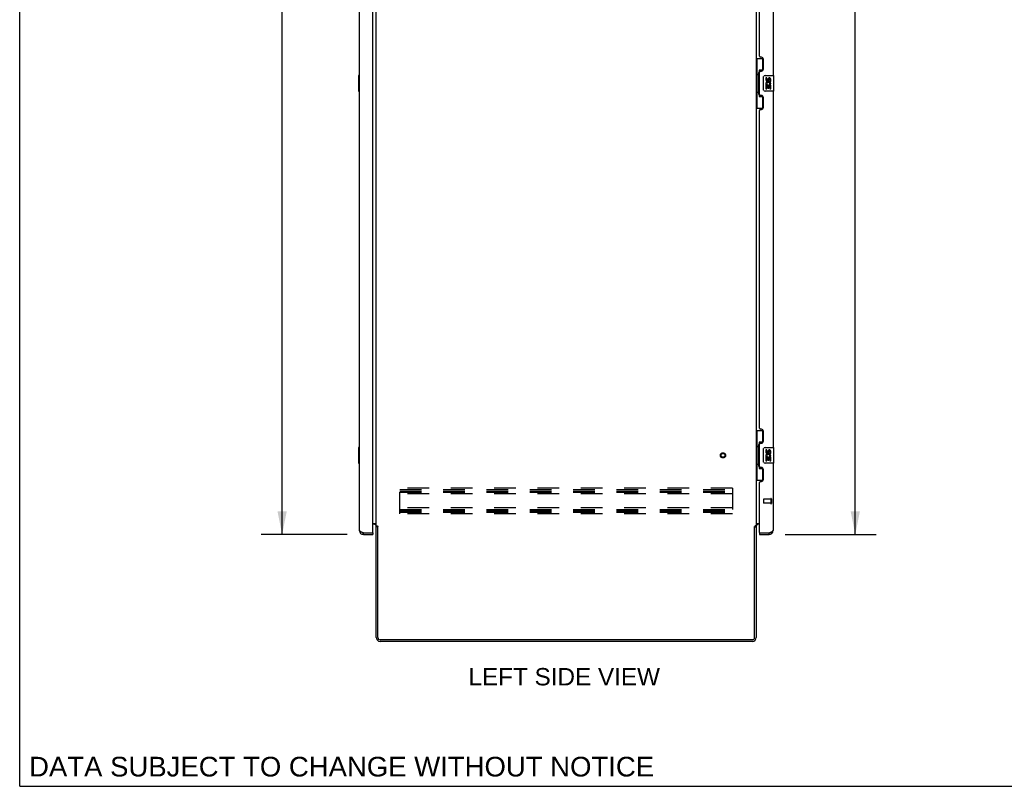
# Model space of a CAD drawing. Header units: inches. Extents: x 0 to 249, y 0 to 161.
# Tile 1 of 20: x 0 to 62, y 0 to 48. Entities that reach past the tile are written whole.
import ezdxf

# ---------------------------------------------------------------- set-up
doc = ezdxf.new("R2010")
doc.units = ezdxf.units.IN
doc.header["$LTSCALE"] = 13.679749
doc.header["$MEASUREMENT"] = 0
doc.linetypes.add('HIDDEN', pattern=[0.2, 0.1, -0.1])
doc.layers.get('0').update_dxf_attribs({"linetype": 'CONTINUOUS'})
for name, color, linetype in [('02___PRT_ALL_AXES', 7, 'CONTINUOUS'), ('DEFAULT_2', 8, 'HIDDEN'), ('DIMENSIONS', 7, 'CONTINUOUS')]:
    doc.layers.add(name, color=color, linetype=linetype)
doc.styles.get("Standard").update_dxf_attribs({"font": 'arial.ttf'})
doc.dimstyles.new('DIMSTYLE_1', dxfattribs={"dimtxt": 1.097306, "dimasz": 1.463075, "dimexe": 0.09, "dimexo": 0.07, "dimgap": 0.0375, "dimtad": 0, "dimtih": 1, "dimtoh": 1, "dimzin": 4, "dimdsep": 46, "dimtxsty": 'Standard', "dimblk": '_FILLED', "dimblk1": '_FILLED', "dimblk2": '_FILLED', "dimcen": 0.09, "dimazin": 1, "dimtfac": 1, "dimtdec": 3, "dimtofl": 0, "dimtmove": 0, "dimatfit": 3, "dimldrblk": '_FILLED', "dimfxl": 1, "dimtolj": 1, "dimtzin": 4, "dimarcsym": 0})

# ---------------------------------------------------------------- blocks, each defined once
blk = doc.blocks.new('_FILLED')
at = {"color": 0, "linetype": 'ByBlock'}
blk.add_solid([(0, 0), (-1, 0.2), (-1, -0.2)], dxfattribs=at)
blk = doc.blocks.new('*D3')
at = {"layer": 'DIMENSIONS', "color": 2, "linetype": 'Continuous'}
for p, q in [((48.351, 96.404), (54.086, 96.404)), ((52.769, 96.404), (52.769, 59.073)), ((52.769, 15.904), (52.769, 53.586)), ((48.351, 15.904), (54.086, 15.904))]:
    blk.add_line(p, q, dxfattribs=at)
at = {"layer": 'DIMENSIONS', "color": 2, "linetype": 'Continuous', "xscale": 1.4630747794, "yscale": 1.4630747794, "zscale": 1.4630747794}
for p, rotation in [((52.769, 96.404), 90), ((52.769, 15.904), 270)]:
    blk.add_blockref('_FILLED', p, dxfattribs=dict(at, rotation=rotation))
at = {"layer": 'DIMENSIONS', "color": 2, "linetype": 'Continuous', "insert": (52.769, 58.524), "char_height": 1.0973, "width": 5.27033, "attachment_point": 2, "line_spacing_factor": 0.9}
blk.add_mtext('80.50\\PFRONT\\PDOOR', dxfattribs=at)
blk = doc.blocks.new('*D7')
at = {"layer": 'DIMENSIONS', "color": 2, "linetype": 'Continuous'}
for p, q in [((20.68, 96.404), (15.258, 96.404)), ((16.575, 96.404), (16.575, 58.943)), ((16.575, 15.904), (16.575, 53.457)), ((20.68, 15.904), (15.258, 15.904))]:
    blk.add_line(p, q, dxfattribs=at)
at = {"layer": 'DIMENSIONS', "color": 2, "linetype": 'Continuous', "xscale": 1.4630747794, "yscale": 1.4630747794, "zscale": 1.4630747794}
for p, rotation in [((16.575, 96.404), 90), ((16.575, 15.904), 270)]:
    blk.add_blockref('_FILLED', p, dxfattribs=dict(at, rotation=rotation))
at = {"layer": 'DIMENSIONS', "color": 2, "linetype": 'Continuous', "insert": (16.575, 58.395), "char_height": 1.0973, "width": 4.59318, "attachment_point": 2, "line_spacing_factor": 0.9}
blk.add_mtext('80.50\\PREAR\\PDOOR', dxfattribs=at)

msp = doc.modelspace()

# ---------------------------------------------------------------- linework, layer by layer
at = {"color": 7, "linetype": 'Continuous'}
for p, q in [((0, 0), (0, 160.938)), ((46.516, 45.979), (46.956, 45.979)), ((46.555, 45.979), (46.555, 44.954)), ((46.92, 45.979), (46.92, 45.199)), ((21.398, 44.889), (21.398, 43.919)), ((21.458, 44.904), (21.413, 44.904)), ((21.444, 44.804), (21.444, 44.004)), ((46.533, 44.954), (46.656, 44.954)), ((46.533, 44.954), (46.533, 43.854)), ((46.656, 44.984), (46.656, 45.005)), ((46.656, 43.854), (46.656, 44.954)), ((46.92, 45.244), (46.693, 45.244)), ((46.693, 45.244), (46.693, 43.564)), ((46.979, 44.004), (46.979, 44.804)), ((47.079, 44.904), (47.619, 44.904)), ((47.634, 43.919), (47.634, 44.889)), ((21.413, 43.904), (21.458, 43.904)), ((46.533, 43.854), (46.656, 43.854)), ((46.555, 43.854), (46.555, 42.829)), ((46.656, 43.803), (46.656, 43.824)), ((46.693, 43.564), (46.92, 43.564)), ((46.92, 43.609), (46.92, 42.829)), ((47.619, 43.904), (47.079, 43.904)), ((46.516, 42.829), (46.956, 42.829)), ((46.516, 22.479), (46.956, 22.479)), ((46.555, 22.479), (46.555, 21.454)), ((46.92, 22.479), (46.92, 21.699)), ((21.398, 21.389), (21.398, 20.419)), ((21.458, 21.404), (21.413, 21.404)), ((21.444, 21.304), (21.444, 20.504)), ((46.533, 21.454), (46.656, 21.454)), ((46.533, 21.454), (46.533, 20.354)), ((46.656, 21.484), (46.656, 21.505)), ((46.656, 20.354), (46.656, 21.454)), ((46.92, 21.744), (46.693, 21.744)), ((46.693, 21.744), (46.693, 20.064)), ((46.979, 20.504), (46.979, 21.304)), ((47.079, 21.404), (47.619, 21.404)), ((47.634, 20.419), (47.634, 21.389)), ((21.413, 20.404), (21.458, 20.404)), ((46.533, 20.354), (46.656, 20.354)), ((46.555, 20.354), (46.555, 19.329)), ((46.656, 20.303), (46.656, 20.324)), ((46.693, 20.064), (46.92, 20.064)), ((46.92, 20.109), (46.92, 19.329)), ((47.619, 20.404), (47.079, 20.404)), ((46.516, 19.329), (46.956, 19.329)), ((22.62, 16.395), (22.516, 16.395)), ((46.412, 16.395), (46.516, 16.395)), ((21.704, 15.904), (21.704, 16.008)), ((22.292, 16.008), (22.312, 16.008)), ((22.312, 16.008), (22.312, 15.904)), ((46.72, 16.008), (46.74, 16.008)), ((46.72, 16.008), (46.72, 15.904)), ((47.327, 15.904), (47.327, 16.008)), ((0, 0), (248.723, 0))]:
    msp.add_line(p, q, dxfattribs=at)
at = {"color": 3, "linetype": 'Continuous'}
for p, q in [((21.458, 16.151), (21.458, 96.158)), ((22.312, 16.028), (22.312, 96.28)), ((22.516, 16.447), (22.516, 95.862)), ((46.516, 95.862), (46.516, 16.447)), ((47.574, 67.404), (47.574, 44.904)), ((46.72, 46.112), (46.72, 66.197)), ((46.84, 46.052), (46.78, 46.052)), ((46.97, 45.302), (46.97, 45.922)), ((46.72, 43.697), (46.72, 45.112)), ((46.78, 45.172), (46.84, 45.172)), ((46.84, 43.637), (46.78, 43.637)), ((47.574, 43.904), (47.574, 21.404)), ((46.97, 42.887), (46.97, 43.507)), ((46.72, 22.612), (46.72, 42.697)), ((46.78, 42.757), (46.84, 42.757)), ((46.84, 22.552), (46.78, 22.552)), ((46.97, 21.802), (46.97, 22.422)), ((46.72, 20.197), (46.72, 21.612)), ((46.78, 21.672), (46.84, 21.672)), ((46.84, 20.137), (46.78, 20.137)), ((46.97, 19.387), (46.97, 20.007)), ((47.574, 20.404), (47.574, 16.151)), ((46.72, 16.028), (46.72, 19.197)), ((46.78, 19.257), (46.84, 19.257)), ((22.312, 16.602), (22.516, 16.602)), ((22.373, 16.55), (22.312, 16.55)), ((22.516, 16.447), (22.59, 16.447)), ((22.516, 9.401), (22.516, 16.408)), ((22.606, 16.428), (22.608, 16.424)), ((22.62, 9.401), (22.62, 16.406)), ((46.412, 9.401), (46.412, 16.406)), ((46.516, 16.447), (46.441, 16.447)), ((46.516, 16.602), (46.72, 16.602)), ((46.516, 16.408), (46.516, 9.401)), ((46.72, 16.55), (46.658, 16.55)), ((21.704, 16.008), (22.292, 16.008)), ((21.704, 15.904), (22.312, 15.904)), ((46.72, 15.904), (47.327, 15.904)), ((46.74, 16.008), (47.327, 16.008)), ((47.327, 16.008), (47.359, 16.02)), ((46.269, 9.154), (22.762, 9.154)), ((46.269, 9.258), (22.763, 9.258))]:
    msp.add_line(p, q, dxfattribs=at)
at = {"color": 7, "linetype": 'Continuous'}
for points in [[(21.443, 44.84), (21.443, 44.835), (21.444, 44.829), (21.444, 44.823), (21.444, 44.817), (21.444, 44.81), (21.444, 44.804)], [(46.693, 45.22), (46.693, 45.217), (46.693, 45.213), (46.694, 45.209), (46.695, 45.205), (46.697, 45.2), (46.699, 45.195), (46.702, 45.19), (46.705, 45.184), (46.708, 45.177), (46.712, 45.17), (46.716, 45.163), (46.721, 45.155), (46.726, 45.147), (46.729, 45.143)], [(46.979, 44.804), (46.979, 44.81), (46.979, 44.817), (46.98, 44.823), (46.982, 44.829), (46.983, 44.835), (46.985, 44.84)], [(21.444, 44.004), (21.444, 43.998), (21.444, 43.992), (21.444, 43.985), (21.444, 43.979), (21.443, 43.974), (21.443, 43.968)], [(46.729, 43.665), (46.726, 43.662), (46.721, 43.653), (46.716, 43.645), (46.712, 43.638), (46.708, 43.631), (46.705, 43.625), (46.702, 43.619), (46.699, 43.613), (46.697, 43.608), (46.695, 43.603), (46.694, 43.599), (46.693, 43.595), (46.693, 43.591), (46.693, 43.588)], [(46.985, 43.968), (46.983, 43.974), (46.982, 43.979), (46.98, 43.985), (46.979, 43.992), (46.979, 43.998), (46.979, 44.004)], [(21.443, 21.34), (21.443, 21.335), (21.444, 21.329), (21.444, 21.323), (21.444, 21.317), (21.444, 21.31), (21.444, 21.304)], [(46.693, 21.72), (46.693, 21.717), (46.693, 21.713), (46.694, 21.709), (46.695, 21.705), (46.697, 21.7), (46.699, 21.695), (46.702, 21.69), (46.705, 21.684), (46.708, 21.677), (46.712, 21.67), (46.716, 21.663), (46.721, 21.655), (46.726, 21.647), (46.729, 21.643)], [(46.979, 21.304), (46.979, 21.31), (46.979, 21.317), (46.98, 21.323), (46.982, 21.329), (46.983, 21.335), (46.985, 21.34)], [(21.444, 20.504), (21.444, 20.498), (21.444, 20.492), (21.444, 20.485), (21.444, 20.479), (21.443, 20.474), (21.443, 20.468)], [(46.729, 20.165), (46.726, 20.162), (46.721, 20.153), (46.716, 20.145), (46.712, 20.138), (46.708, 20.131), (46.705, 20.125), (46.702, 20.119), (46.699, 20.113), (46.697, 20.108), (46.695, 20.103), (46.694, 20.099), (46.693, 20.095), (46.693, 20.091), (46.693, 20.088)], [(46.985, 20.468), (46.983, 20.474), (46.982, 20.479), (46.98, 20.485), (46.979, 20.492), (46.979, 20.498), (46.979, 20.504)]]:
    msp.add_lwpolyline(points, dxfattribs=at)
at = {"color": 3, "linetype": 'Continuous'}
for points in [[(22.59, 16.447), (22.592, 16.445), (22.594, 16.443), (22.596, 16.442), (22.597, 16.44), (22.599, 16.439), (22.6, 16.437), (22.601, 16.436), (22.602, 16.435), (22.603, 16.433), (22.604, 16.432), (22.605, 16.431), (22.605, 16.429), (22.606, 16.428)], [(22.608, 16.424), (22.609, 16.422), (22.61, 16.421), (22.611, 16.419), (22.612, 16.417), (22.613, 16.415), (22.614, 16.414), (22.615, 16.412), (22.617, 16.41), (22.618, 16.408), (22.62, 16.406)], [(46.425, 16.428), (46.423, 16.424), (46.422, 16.422), (46.421, 16.421), (46.42, 16.419), (46.419, 16.417), (46.418, 16.415), (46.417, 16.414), (46.416, 16.412), (46.415, 16.41), (46.413, 16.408), (46.412, 16.406)], [(46.441, 16.447), (46.439, 16.445), (46.437, 16.443), (46.436, 16.442), (46.434, 16.44), (46.433, 16.439), (46.431, 16.437), (46.43, 16.436), (46.429, 16.435), (46.428, 16.433), (46.427, 16.432), (46.427, 16.431), (46.426, 16.429), (46.425, 16.428)], [(21.704, 16.008), (21.672, 16.02), (21.656, 16.026), (21.64, 16.032), (21.625, 16.038), (21.61, 16.044), (21.595, 16.05), (21.581, 16.056), (21.567, 16.062), (21.554, 16.067), (21.542, 16.073), (21.53, 16.079), (21.519, 16.085), (21.509, 16.091), (21.499, 16.097), (21.491, 16.103), (21.483, 16.109), (21.476, 16.115), (21.471, 16.121), (21.466, 16.127), (21.462, 16.133), (21.46, 16.139), (21.458, 16.145), (21.458, 16.151)], [(47.359, 16.02), (47.375, 16.026), (47.391, 16.032), (47.406, 16.038), (47.421, 16.044), (47.436, 16.05), (47.45, 16.056), (47.464, 16.062), (47.477, 16.067), (47.49, 16.073), (47.501, 16.079), (47.512, 16.085), (47.523, 16.091), (47.532, 16.097), (47.541, 16.103), (47.548, 16.109), (47.555, 16.115), (47.561, 16.121), (47.565, 16.127), (47.569, 16.133), (47.572, 16.139), (47.573, 16.145), (47.574, 16.151)]]:
    msp.add_lwpolyline(points, dxfattribs=at)
for centre, radius, start, end in [((46.78, 46.112), 0.06, 180, 270), ((46.84, 45.922), 0.13, 0, 90), ((46.78, 45.112), 0.06, 90, 180), ((46.84, 45.302), 0.13, 270, 360), ((46.78, 43.697), 0.06, 180, 270), ((46.84, 43.507), 0.13, 0, 90), ((46.78, 42.697), 0.06, 90, 180), ((46.84, 42.887), 0.13, 270, 360), ((46.78, 22.612), 0.06, 180, 270), ((46.84, 22.422), 0.13, 0, 90), ((46.84, 21.802), 0.13, 270, 360), ((46.78, 21.612), 0.06, 90, 180), ((46.78, 20.197), 0.06, 180, 270), ((46.84, 20.007), 0.13, 0, 90), ((46.84, 19.387), 0.13, 270, 360), ((46.78, 19.197), 0.06, 90, 180), ((22.373, 16.408), 0.142, 0, 90), ((46.658, 16.408), 0.142, 90, 180), ((21.704, 16.151), 0.246, 180, 270), ((22.292, 16.028), 0.02, 270, 360), ((46.74, 16.028), 0.02, 180, 270), ((47.327, 16.151), 0.246, 270, 360), ((22.762, 9.401), 0.246, 180, 270), ((22.763, 9.401), 0.143, 180, 270), ((46.269, 9.401), 0.246, 270, 360), ((46.269, 9.401), 0.142, 270, 360)]:
    msp.add_arc(centre, radius, start, end, dxfattribs=at)
at = {"color": 7, "linetype": 'Continuous'}
for centre, radius, start, end in [((21.413, 44.889), 0.015, 90, 180), ((21.443, 44.889), 0.015, 0, 90), ((47.079, 44.804), 0.1, 90, 158.79459), ((47.619, 44.889), 0.015, 0, 90), ((21.413, 43.919), 0.015, 180, 270), ((21.443, 43.919), 0.015, 270, 360), ((47.079, 44.004), 0.1, 201.20502, 270), ((47.619, 43.919), 0.015, 270, 360), ((21.413, 21.389), 0.015, 90, 180), ((21.443, 21.389), 0.015, 0, 90), ((47.079, 21.304), 0.1, 90, 158.79459), ((47.619, 21.389), 0.015, 0, 90), ((21.413, 20.419), 0.015, 180, 270), ((21.443, 20.419), 0.015, 270, 360), ((47.079, 20.504), 0.1, 201.20502, 270), ((47.619, 20.419), 0.015, 270, 360), ((21.704, 16.151), 0.142, 228.66126, 270), ((21.622, 16.294), 0.26, 270, 272.59366), ((47.327, 16.151), 0.142, 270, 311.33874), ((47.41, 16.294), 0.26, 267.38818, 270)]:
    msp.add_arc(centre, radius, start, end, dxfattribs=at)
for centre, start_param, end_param in [((46.76, 44.995), 0.699287, 1.51401), ((46.76, 44.995), -4.655602, -3.84088), ((46.76, 43.814), 0.699287, 1.51401), ((46.76, 43.814), -4.655602, -3.84088), ((46.76, 21.495), 0.699287, 1.51401), ((46.76, 21.495), -4.655602, -3.84088), ((46.76, 20.314), 0.699287, 1.51401), ((46.76, 20.314), -4.655602, -3.84088)]:
    msp.add_ellipse(centre, major_axis=(0, 0.18), ratio=0.579493, start_param=start_param, end_param=end_param, dxfattribs=at)
at = {"layer": '02___PRT_ALL_AXES', "color": 7, "linetype": 'Continuous'}
for p, q in [((47.179, 44.75), (47.116, 44.75)), ((47.116, 44.75), (47.116, 44.614)), ((47.134, 44.289), (47.116, 44.289)), ((47.116, 44.289), (47.116, 44.058)), ((47.169, 44.289), (47.196, 44.308)), ((47.169, 44.289), (47.431, 44.289)), ((47.179, 44.614), (47.179, 44.75)), ((47.179, 44.226), (47.244, 44.226)), ((47.179, 44.058), (47.179, 44.226)), ((47.244, 44.676), (47.244, 44.607)), ((47.244, 44.226), (47.244, 44.09)), ((47.305, 44.614), (47.305, 44.656)), ((47.305, 44.226), (47.368, 44.226)), ((47.305, 44.09), (47.305, 44.226)), ((47.36, 44.325), (47.418, 44.3)), ((47.368, 44.656), (47.368, 44.519)), ((47.368, 44.519), (47.431, 44.519)), ((47.368, 44.226), (47.368, 44.058)), ((47.431, 44.519), (47.431, 44.656)), ((47.431, 44.058), (47.431, 44.289)), ((47.116, 44.058), (47.179, 44.058)), ((47.244, 44.09), (47.305, 44.09)), ((47.368, 44.058), (47.431, 44.058)), ((47.179, 21.25), (47.116, 21.25)), ((47.116, 21.25), (47.116, 21.114)), ((47.179, 21.114), (47.179, 21.25)), ((47.244, 21.176), (47.244, 21.107)), ((47.305, 21.114), (47.305, 21.156)), ((47.368, 21.156), (47.368, 21.019)), ((47.431, 21.019), (47.431, 21.156)), ((47.134, 20.789), (47.116, 20.789)), ((47.116, 20.789), (47.116, 20.558)), ((47.116, 20.558), (47.179, 20.558)), ((47.169, 20.789), (47.196, 20.808)), ((47.169, 20.789), (47.431, 20.789)), ((47.179, 20.726), (47.244, 20.726)), ((47.179, 20.558), (47.179, 20.726)), ((47.244, 20.726), (47.244, 20.59)), ((47.244, 20.59), (47.305, 20.59)), ((47.305, 20.726), (47.368, 20.726)), ((47.305, 20.59), (47.305, 20.726)), ((47.36, 20.825), (47.418, 20.8)), ((47.368, 21.019), (47.431, 21.019)), ((47.368, 20.726), (47.368, 20.558)), ((47.368, 20.558), (47.431, 20.558)), ((47.431, 20.558), (47.431, 20.789))]:
    msp.add_line(p, q, dxfattribs=at)
at = {"layer": '02___PRT_ALL_AXES', "color": 8, "linetype": 'HIDDEN'}
for p, q in [((47.427, 18.132), (46.98, 18.132)), ((47.427, 18.132), (47.427, 17.884)), ((47.427, 17.884), (46.98, 17.884))]:
    msp.add_line(p, q, dxfattribs=at)
msp.add_circle((44.412, 20.904), 0.124, dxfattribs=at)
at = {"layer": '02___PRT_ALL_AXES', "color": 7, "linetype": 'Continuous'}
for centre, radius, start, end in [((47.211, 44.614), 0.0943, 180, 360), ((47.27, 44.362), 0.154, 161.41988, 206.19629), ((47.273, 44.362), 0.157, 336.59665, 161.87913), ((47.273, 44.362), 0.157, 205.73705, 207.8532), ((47.211, 44.614), 0.0314, 180, 261.22946), ((47.273, 44.362), 0.0943, 336.59665, 215.11217), ((47.21, 44.618), 0.0362, 263.42855, 341.76278), ((47.336, 44.656), 0.0943, 68.69989, 167.43379), ((47.336, 44.656), 0.0314, 0, 180.04847), ((47.336, 44.656), 0.0943, 0, 68.67039), ((47.336, 21.156), 0.0943, 68.69989, 167.43379), ((47.336, 21.156), 0.0314, 0, 180.04847), ((47.336, 21.156), 0.0943, 0, 68.67039), ((47.211, 21.114), 0.0943, 180, 360), ((47.27, 20.862), 0.154, 161.41988, 206.19629), ((47.273, 20.862), 0.157, 336.59665, 161.87913), ((47.273, 20.862), 0.157, 205.73705, 207.8532), ((47.211, 21.114), 0.0314, 180, 261.22946), ((47.273, 20.862), 0.0943, 336.59665, 215.11217), ((47.21, 21.118), 0.0362, 263.42855, 341.76278)]:
    msp.add_arc(centre, radius, start, end, dxfattribs=at)
at = {"layer": 'DEFAULT_2', "color": 8, "linetype": 'HIDDEN'}
for p, q in [((45.016, 18.842), (24.016, 18.842)), ((24.016, 17.217), (24.016, 18.842)), ((24.016, 18.738), (45.016, 18.738)), ((45.016, 18.842), (45.016, 17.217)), ((24.016, 18.648), (45.016, 18.648)), ((24.016, 18.571), (45.016, 18.571)), ((45.016, 18.467), (24.016, 18.467)), ((46.97, 18.122), (46.97, 17.894)), ((47.427, 18.15), (47.427, 17.866)), ((47.47, 18.15), (47.47, 17.866)), ((45.016, 17.592), (24.016, 17.592)), ((24.016, 17.488), (45.016, 17.488)), ((24.016, 17.398), (45.016, 17.398)), ((24.016, 17.321), (45.016, 17.321)), ((45.016, 17.217), (24.016, 17.217))]:
    msp.add_line(p, q, dxfattribs=at)
for radius in [0.164, 0.124]:
    msp.add_circle((44.412, 20.904), radius, dxfattribs=at)
for centre, radius, start, end in [((46.98, 18.122), 0.01, 90, 180), ((47.448, 18.15), 0.0215, 0, 180), ((46.98, 17.894), 0.01, 180, 270), ((47.448, 17.866), 0.0215, 180, 360)]:
    msp.add_arc(centre, radius, start, end, dxfattribs=at)

# ---------------------------------------------------------------- texts
at = {"layer": 'DIMENSIONS', "color": 2, "linetype": 'Continuous', "attachment_point": 2, "line_spacing_factor": 0.9}
for s, insert, char_height, width in [('LEFT SIDE VIEW', (34.389, 7.471), 1.09731, 12.06629), ('DATA SUBJECT TO CHANGE WITHOUT NOTICE', (20.329, 1.864), 1.24361, 39.39805)]:
    msp.add_mtext(s, dxfattribs=dict(at, insert=insert, char_height=char_height, width=width))

# ---------------------------------------------------------------- dimensions: what is measured, and where the dimension line sits
at = {"layer": 'DIMENSIONS', "color": 2, "linetype": 'Continuous'}
for base, p1, p2, text, picture, middle in [((16.575, 96.404), (20.75, 15.904), (20.75, 96.404), '<>\\PREAR\\PDOOR', '*D7', (16.575, 56.2)), ((52.769, 96.404), (48.281, 15.904), (48.281, 96.404), '<>\\PFRONT\\PDOOR', '*D3', (52.769, 56.329))]:
    dim = msp.add_linear_dim(base=base, p1=p1, p2=p2, angle=90, text=text, dimstyle='DIMSTYLE_1', dxfattribs=at)
    dim.commit()
    dim.dimension.update_dxf_attribs({"geometry": picture, "text_midpoint": middle, "dimtype": 160})

doc.saveas('drawing.dxf')
